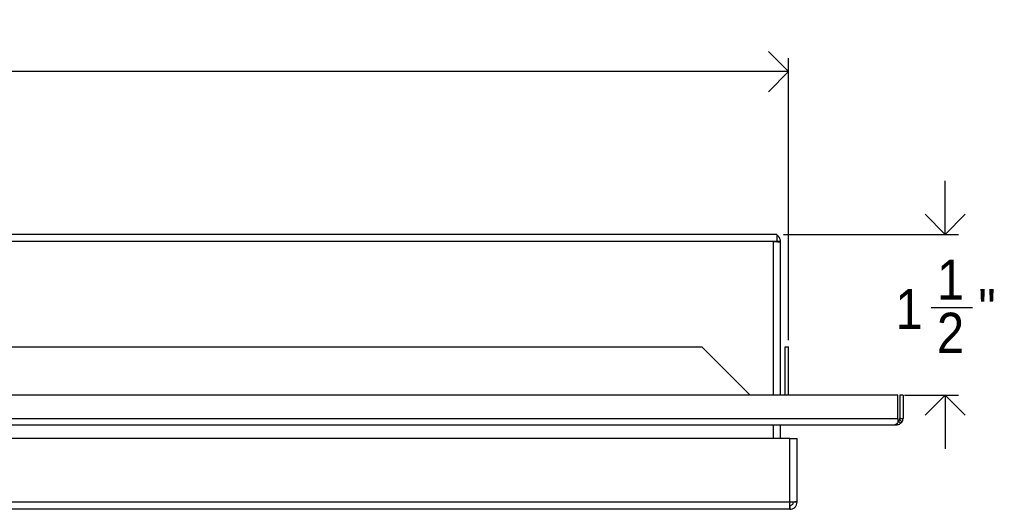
# Model space of a CAD drawing. Header units: inches. Extents: x -10.1 to 59.8, y 0.2 to 49.8.
# Tile 5 of 11: x 12.9 to 22.1, y 30.4 to 35. Entities that reach past the tile are written whole.
import ezdxf

# ---------------------------------------------------------------- set-up
doc = ezdxf.new("R2010")
doc.units = ezdxf.units.IN
doc.header["$MEASUREMENT"] = 0
doc.linetypes.add('SLD-Solid', pattern=[0])
doc.layers.add('DIMS', color=5, linetype='SLD-Solid')
doc.styles.add('SLDTEXTSTYLE1', font='GOTHIC.TTF', dxfattribs={"width": 0.913})
doc.dimstyles.new('SLDDIMSTYLE1', dxfattribs={"dimtxt": 0.375, "dimasz": 0.375, "dimexe": 0, "dimexo": 0.0625, "dimgap": 0.09375, "dimtad": 0, "dimtih": 1, "dimtoh": 1, "dimdec": 6, "dimrnd": 1e-09, "dimzin": 12, "dimdsep": 46, "dimlunit": 5, "dimtxsty": 'SLDTEXTSTYLE1', "dimblk1": 'OPEN90', "dimblk2": 'OPEN90', "dimsah": 1, "dimcen": 0.09, "dimadec": 0, "dimazin": 3, "dimtfac": 1, "dimtofl": 0, "dimtmove": 0, "dimatfit": 3, "dimldrblk": 'OPEN90', "dimfxl": 0, "dimfrac": 2, "dimtolj": 1, "dimtzin": 12, "dimarcsym": 0})
doc.dimstyles.new('SLDDIMSTYLE3', dxfattribs={"dimtxt": 0.375, "dimasz": 0.375, "dimexe": 0, "dimexo": 0.0625, "dimgap": 0.09375, "dimtad": 0, "dimtih": 1, "dimtoh": 1, "dimdec": 6, "dimrnd": 1e-09, "dimzin": 12, "dimdsep": 46, "dimlunit": 5, "dimtxsty": 'SLDTEXTSTYLE1', "dimblk1": 'OPEN90', "dimblk2": 'OPEN90', "dimsah": 1, "dimcen": 0.09, "dimadec": 0, "dimazin": 3, "dimtfac": 1, "dimtmove": 0, "dimatfit": 0, "dimldrblk": 'OPEN90', "dimfxl": 0, "dimfrac": 2, "dimtolj": 1, "dimtzin": 12, "dimarcsym": 0})

# ---------------------------------------------------------------- blocks, each defined once
blk = doc.blocks.new('_Open90')
at = {"color": 0, "linetype": 'ByBlock', "lineweight": -2}
for p, q in [((-0.5, 0.5), (0, 0)), ((0, 0), (-1, 0)), ((0, 0), (-0.5, -0.5))]:
    blk.add_line(p, q, dxfattribs=at)
blk = doc.blocks.new('_D_11')
at = {"layer": 'DIMS'}
for p, q in [((21.5846, 33.008), (21.5846, 33.508)), ((20.0748, 33.008), (21.7096, 33.008)), ((21.4523, 32.327), (21.8393, 32.327)), ((21.2052, 31.508), (21.7096, 31.508)), ((21.5846, 31.508), (21.5846, 31.008))]:
    blk.add_line(p, q, dxfattribs=at)
at = {"layer": 'DIMS', "xscale": 0.3749999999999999, "yscale": 0.3749999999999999}
for p, rotation in [((21.5846, 33.008, 0.4527), 270.0000000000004), ((21.5846, 31.508, 0.4527), 90.0000000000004)]:
    blk.add_blockref('_Open90', p, dxfattribs=dict(at, rotation=rotation))
at = {"layer": 'DIMS', "char_height": 0.375, "attachment_point": 1, "style": 'SLDTEXTSTYLE1'}
for s, insert in [('1', (21.5073, 32.773)), ('1', (21.1203, 32.499)), ('"', (21.8943, 32.499)), ('2', (21.5073, 32.2771))]:
    blk.add_mtext(s, dxfattribs=dict(at, insert=insert))
blk = doc.blocks.new('_D_12')
at = {"layer": 'DIMS'}
for p, q in [((4.5274, 32.0217), (4.5274, 34.6529)), ((20.1212, 32.0217), (20.1212, 34.6529)), ((4.5274, 34.5279), (11.2618, 34.5279)), ((11.8709, 34.5664), (12.2579, 34.5664)), ((20.1212, 34.5279), (12.4675, 34.5279))]:
    blk.add_line(p, q, dxfattribs=at)
at = {"layer": 'DIMS', "xscale": 0.3749999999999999, "yscale": 0.3749999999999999, "rotation": 180.0000000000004}
blk.add_blockref('_Open90', (4.5274, 34.5279, 0.4527), dxfattribs=at)
at = {"layer": 'DIMS', "xscale": 0.3749999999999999, "yscale": 0.3749999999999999}
blk.add_blockref('_Open90', (20.1212, 34.5279, 0.4527), dxfattribs=at)
at = {"layer": 'DIMS', "char_height": 0.375, "attachment_point": 1, "style": 'SLDTEXTSTYLE1'}
for s, insert in [('5', (11.9259, 35.0124)), ('"', (12.3129, 34.7384)), ('15', (11.2618, 34.7384)), ('8', (11.9259, 34.5165))]:
    blk.add_mtext(s, dxfattribs=dict(at, insert=insert))

msp = doc.modelspace()

# ---------------------------------------------------------------- linework, layer by layer
at = {"color": 7, "linetype": 'SLD-Solid', "lineweight": 25}
for p, q in [((19.9807969, 33.0079773), (4.667789, 33.0079773)), ((20.012293, 33.0079773), (19.9807969, 33.0079773)), ((20.012293, 33.0079773), (20.012293, 32.9414812)), ((19.9807969, 32.9414812), (4.667789, 32.9414812)), ((20.012293, 32.9414812), (19.9807969, 32.9414812)), ((20.047293, 32.9414812), (20.012293, 32.9414812)), ((20.047293, 32.9379457), (20.047293, 32.9414812)), ((20.047293, 31.5079773), (20.047293, 32.9379457)), ((5.3347928, 31.9591652), (19.3137932, 31.9591652)), ((19.3137932, 31.9591652), (19.7649808, 31.5079773)), ((20.0911859, 31.9591645), (20.1211859, 31.9591645)), ((20.0911859, 31.5079773), (20.0911859, 31.9591645)), ((20.1211859, 31.5079773), (20.1211859, 31.9591645)), ((21.1427221, 31.5079773), (3.5058639, 31.5079773)), ((21.1427221, 31.2906573), (21.1427221, 31.5079773)), ((21.1609344, 31.5079773), (21.1609344, 31.2906573)), ((21.1909344, 31.5079773), (21.1609344, 31.5079773)), ((21.1909344, 31.5079773), (21.1909344, 31.2906573)), ((3.5058639, 31.2906573), (21.1427221, 31.2906573)), ((21.1427221, 31.2906573), (21.1427221, 31.2548984)), ((21.1609344, 31.2906573), (21.1909344, 31.2906573)), ((3.5304379, 31.2316573), (21.1181481, 31.2316573)), ((20.047293, 31.1029773), (20.047293, 31.2316573)), ((21.1149616, 31.2318521), (21.1181481, 31.2316573)), ((21.1181481, 31.2316573), (21.1319344, 31.2316573)), ((21.1319344, 31.2316573), (21.1319344, 31.2442161)), ((21.1319344, 31.2316573), (21.1375105, 31.2319214)), ((21.1358249, 31.2496767), (21.1375105, 31.2319214)), ((20.1347969, 31.1029773), (4.517789, 31.1029773)), ((20.1347969, 31.1029773), (20.201293, 31.1029773)), ((20.1347969, 30.5084733), (20.1347969, 31.1029773)), ((20.201293, 30.5120088), (20.201293, 31.1029773)), ((20.134293, 30.5084733), (4.518293, 30.5084733)), ((20.134293, 30.4419773), (4.518293, 30.4419773)), ((20.1347969, 30.5084733), (20.134293, 30.5084733)), ((20.134293, 30.4419773), (20.134293, 30.5084733)), ((20.1347969, 30.4769773), (20.134293, 30.4769773)), ((20.1347969, 30.4419773), (20.134293, 30.4419773)), ((20.1347969, 30.4769773), (20.1347969, 30.4419773)), ((20.201293, 30.5084733), (20.166293, 30.5084733)), ((20.201293, 30.5084733), (20.201293, 30.5120088))]:
    msp.add_line(p, q, dxfattribs=at)
at = {"color": 8, "linetype": 'SLD-Solid', "lineweight": 25}
for p, q in [((19.9807969, 31.5079773), (19.9807969, 32.9414812)), ((19.9807969, 31.1029773), (19.9807969, 31.2316573))]:
    msp.add_line(p, q, dxfattribs=at)
at = {"color": 7, "linetype": 'SLD-Solid', "lineweight": 25}
for radius, start in [(0.029, 347.04680856), (0.059, 324.22446921)]:
    msp.add_arc((21.1319344, 31.2906573), radius, start, 0, dxfattribs=at)
for points in [[(19.9807969, 32.9414812), (19.9895104, 32.9411866), (20.0069373, 32.9405973), (20.0289172, 32.9397134), (20.0442944, 32.9388295), (20.0462934, 32.9382403), (20.047293, 32.9379457)], [(20.201293, 30.5120088), (20.2002934, 30.5117142), (20.1982944, 30.511125), (20.1829172, 30.5102411), (20.1609373, 30.5093572), (20.1435104, 30.5087679), (20.1347969, 30.5084733)], [(20.1347969, 30.4419773), (20.1435104, 30.4429768), (20.1609373, 30.4449759), (20.1829172, 30.460353), (20.1982944, 30.482333), (20.2002934, 30.4997599), (20.201293, 30.5084733)], [(20.1347969, 30.4769773), (20.1389241, 30.4774507), (20.1471784, 30.4783976), (20.1575892, 30.485681), (20.1648727, 30.4960919), (20.1658195, 30.5043462), (20.166293, 30.5084733)]]:
    msp.add_open_spline(points, degree=3, dxfattribs=at)
for points, knots in [([(20.047293, 32.9414812), (20.0462592, 32.9501246), (20.0441916, 32.9674114), (20.0307174, 32.9882893), (20.0177284, 32.9957511), (20.012293, 32.9988736)], [0, 0, 0, 0, 0.367701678, 0.735403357, 1, 1, 1, 1]), ([(21.1472824, 31.2660526), (21.1472829, 31.266052), (21.1477987, 31.2655493), (21.1510654, 31.2624181), (21.1582078, 31.2561262), (21.165545, 31.2499679), (21.1698698, 31.2463263), (21.1703743, 31.2459015), (21.1703749, 31.245901)], [0, 0, 0, 0, 0.000075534, 0.072588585, 0.454339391, 0.936379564, 0.999924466, 1, 1, 1, 1]), ([(21.1601965, 31.2841568), (21.1594509, 31.2817607), (21.1579555, 31.2769553), (21.1537669, 31.2712352), (21.149954, 31.2678045), (21.1480167, 31.2665334), (21.1472828, 31.2660519)], [0, 0, 0, 0, 0.288058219, 0.577691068, 0.84000787, 1, 1, 1, 1]), ([(21.1798019, 31.2561652), (21.1797525, 31.2562234), (21.1767366, 31.2597712), (21.1717156, 31.2659778), (21.1650318, 31.2751685), (21.1618251, 31.2811295), (21.1601965, 31.2841568)], [0, 0, 0, 0, 0.006681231, 0.407839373, 0.699262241, 1, 1, 1, 1]), ([(21.1385449, 31.2448884), (21.1353118, 31.2420375), (21.1274622, 31.235116), (21.1195909, 31.2330608), (21.1149616, 31.2318521)], [0, 0, 0, 0, 0.41188679, 1, 1, 1, 1]), ([(21.1375105, 31.2319214), (21.1445639, 31.2332608), (21.1565967, 31.2355457), (21.1663428, 31.2428691), (21.170376, 31.2458996)], [0, 0, 0, 0, 0.586178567, 1, 1, 1, 1]), ([(21.1427221, 31.2548984), (21.1425383, 31.2529452), (21.1421764, 31.2490996), (21.1397425, 31.2462772), (21.1385449, 31.2448884)], [0, 0, 0, 0, 0.507929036, 1, 1, 1, 1]), ([(21.170376, 31.2458997), (21.1719817, 31.2473454), (21.1752163, 31.2502577), (21.1782661, 31.2541867), (21.1798019, 31.2561652)], [0, 0, 0, 0, 0.496432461, 1, 1, 1, 1])]:
    msp.add_open_spline(points, degree=3, knots=knots, dxfattribs=at)

# ---------------------------------------------------------------- dimensions: what is measured, and where the dimension line sits
at = {"layer": 'DIMS'}
dim = msp.add_linear_dim(base=(4.5274001, 34.5279103), p1=(20.1211859, 31.9591645), p2=(4.5274001, 31.9591645), dimstyle='SLDDIMSTYLE1', dxfattribs=at)
dim.commit()
dim.dimension.update_dxf_attribs({"geometry": '_D_12', "text_midpoint": (11.8646783, 34.5279103)})
dim = msp.add_linear_dim(base=(21.5846352, 31.5079773), p1=(20.012293, 33.0079773), p2=(21.1427221, 31.5079773), angle=90, dimstyle='SLDDIMSTYLE3', dxfattribs=at)
dim.commit()
dim.dimension.update_dxf_attribs({"geometry": '_D_11', "text_midpoint": (21.5846352, 32.2884875)})

doc.saveas('drawing.dxf')
